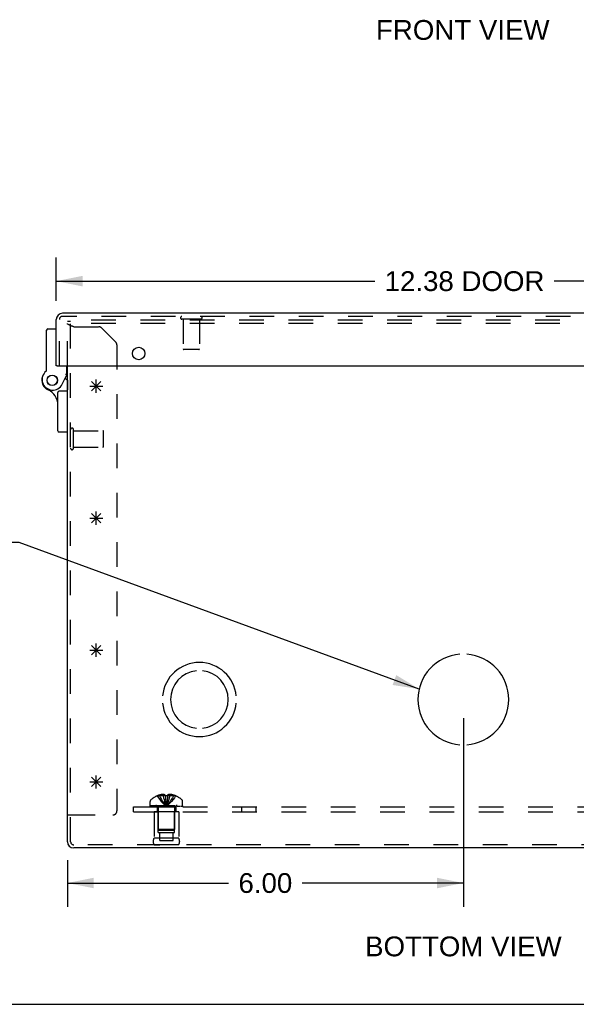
# Model space of a CAD drawing. Header units: inches. Extents: x 0 to 68, y 0 to 44.
# Tile 2 of 13: x 16.7 to 25.2, y 0 to 14.9. Entities that reach past the tile are written whole.
import ezdxf

# ---------------------------------------------------------------- set-up
doc = ezdxf.new("R2010")
doc.units = ezdxf.units.IN
doc.header["$LTSCALE"] = 3.74
doc.header["$MEASUREMENT"] = 0
doc.linetypes.add('HIDDEN', pattern=[0.2, 0.1, -0.1])
doc.layers.get('0').update_dxf_attribs({"linetype": 'CONTINUOUS'})
for name, color, linetype in [('DEFAULT_2', 8, 'HIDDEN'), ('DIMENSIONS', 7, 'CONTINUOUS'), ('DOOR_ASSEMBLY', 7, 'CONTINUOUS'), ('OPEN', 7, 'CONTINUOUS'), ('SPOTWELDS', 7, 'CONTINUOUS'), ('SUBPANEL', 7, 'CONTINUOUS')]:
    doc.layers.add(name, color=color, linetype=linetype)
doc.styles.get("Standard").update_dxf_attribs({"font": 'arial.ttf'})
doc.dimstyles.new('DIMSTYLE_1', dxfattribs={"dimtxt": 0.3, "dimasz": 0.4, "dimexe": 0.09, "dimexo": 0.07, "dimgap": 0.0375, "dimtad": 0, "dimtih": 1, "dimtoh": 1, "dimzin": 4, "dimdsep": 46, "dimtxsty": 'Standard', "dimblk": '_FILLED', "dimblk1": '_FILLED', "dimblk2": '_FILLED', "dimcen": 0.09, "dimadec": 3, "dimazin": 1, "dimtfac": 1, "dimtdec": 3, "dimtofl": 0, "dimtmove": 0, "dimatfit": 3, "dimldrblk": '_FILLED', "dimfxl": 0, "dimtolj": 1, "dimtzin": 4, "dimarcsym": 0})
doc.dimstyles.get("Standard").update_dxf_attribs({"dimtxt": 0.34, "dimasz": 0.4, "dimexe": 0.09, "dimexo": 0.07, "dimgap": 0.09, "dimtad": 0, "dimtih": 1, "dimtoh": 1, "dimdec": 3, "dimzin": 4, "dimdsep": 46, "dimtxsty": 'Standard', "dimblk": '_FILLED', "dimblk1": '_FILLED', "dimblk2": '_FILLED', "dimcen": 0.09, "dimadec": 3, "dimazin": 1, "dimtp": 0.001, "dimtm": 0.001, "dimtfac": 1, "dimtdec": 3, "dimtofl": 0, "dimtmove": 0, "dimatfit": 3, "dimldrblk": '_FILLED', "dimfxl": 0, "dimtolj": 1, "dimtzin": 4, "dimarcsym": 0})

# ---------------------------------------------------------------- blocks, each defined once
blk = doc.blocks.new('_FILLED')
at = {"color": 0, "linetype": 'ByBlock'}
blk.add_solid([(0, 0), (-1, 0.2), (-1, -0.2)], dxfattribs=at)
blk = doc.blocks.new('*D11')
at = {"layer": 'DIMENSIONS', "color": 2, "linetype": 'Continuous'}
for p, q in [((17.271, 10.664), (17.271, 11.325)), ((29.646, 10.664), (29.646, 11.325)), ((17.271, 10.965), (22.099, 10.965)), ((29.646, 10.965), (24.819, 10.965))]:
    blk.add_line(p, q, dxfattribs=at)
at = {"layer": 'DIMENSIONS', "color": 2, "linetype": 'Continuous', "xscale": 0.4, "yscale": 0.4, "zscale": 0.4, "rotation": 180}
blk.add_blockref('_FILLED', (17.271, 10.965), dxfattribs=at)
at = {"layer": 'DIMENSIONS', "color": 2, "linetype": 'Continuous', "xscale": 0.4, "yscale": 0.4, "zscale": 0.4}
blk.add_blockref('_FILLED', (29.646, 10.965), dxfattribs=at)
at = {"layer": 'DIMENSIONS', "color": 2, "linetype": 'Continuous', "insert": (23.459, 11.115), "char_height": 0.3, "width": 2.42007, "attachment_point": 2, "line_spacing_factor": 0.9}
blk.add_mtext('12.38 DOOR', dxfattribs=at)
blk = doc.blocks.new('*D17')
at = {"layer": 'DIMENSIONS', "color": 2, "linetype": 'Continuous'}
for p, q in [((23.441, 4.341), (23.441, 1.479)), ((17.441, 2.186), (17.441, 1.479)), ((17.441, 1.839), (19.883, 1.839)), ((23.441, 1.839), (20.999, 1.839))]:
    blk.add_line(p, q, dxfattribs=at)
at = {"layer": 'DIMENSIONS', "color": 2, "linetype": 'Continuous', "xscale": 0.4, "yscale": 0.4, "zscale": 0.4, "rotation": 180}
blk.add_blockref('_FILLED', (17.441, 1.839), dxfattribs=at)
at = {"layer": 'DIMENSIONS', "color": 2, "linetype": 'Continuous', "xscale": 0.4, "yscale": 0.4, "zscale": 0.4}
blk.add_blockref('_FILLED', (23.441, 1.839), dxfattribs=at)
at = {"layer": 'DIMENSIONS', "color": 2, "linetype": 'Continuous', "insert": (20.441, 1.989), "char_height": 0.3, "width": 0.81524, "attachment_point": 2, "line_spacing_factor": 0.9}
blk.add_mtext('6.00', dxfattribs=at)

msp = doc.modelspace()

# ---------------------------------------------------------------- linework, layer by layer
at = {"color": 3, "linetype": 'Continuous'}
for p, q in [((17.441, 2.466), (17.441, 9.68)), ((29.346, 2.371), (17.536, 2.371))]:
    msp.add_line(p, q, dxfattribs=at)
at = {"color": 40, "linetype": 'Continuous'}
for p, q in [((17.808, 9.301), (17.949, 9.442)), ((17.808, 9.442), (17.949, 9.301)), ((17.879, 9.271), (17.879, 9.471)), ((17.779, 9.371), (17.979, 9.371))]:
    msp.add_line(p, q, dxfattribs=at)
at = {"color": 7, "linetype": 'Continuous'}
for p, q in [((17.441, 2.871), (17.489, 2.871)), ((0, 0), (68, 0))]:
    msp.add_line(p, q, dxfattribs=at)
at = {"color": 3, "linetype": 'Continuous'}
msp.add_arc((17.536, 2.466), 0.0948, 180, 270, dxfattribs=at)
at = {"layer": 'DEFAULT_2', "color": 8, "linetype": 'HIDDEN'}
for p, q in [((17.441, 9.68), (17.441, 10.353)), ((17.489, 10.353), (17.441, 10.353)), ((17.489, 2.466), (17.489, 10.371)), ((29.393, 10.371), (17.489, 10.371)), ((29.393, 10.323), (17.489, 10.323)), ((17.479, 10.294), (17.477, 10.294)), ((17.492, 10.288), (17.489, 10.289)), ((17.508, 10.283), (17.504, 10.284)), ((17.512, 10.281), (17.508, 10.283)), ((17.516, 10.28), (17.512, 10.281)), ((17.521, 10.278), (17.516, 10.28)), ((17.527, 10.276), (17.521, 10.278)), ((17.536, 10.273), (17.527, 10.276)), ((17.536, 10.273), (17.916, 10.273)), ((18.174, 10.04), (17.959, 10.255)), ((18.191, 9.998), (18.191, 2.933)), ((17.532, 8.431), (17.532, 8.715)), ((17.532, 8.697), (17.979, 8.697)), ((17.989, 8.459), (17.989, 8.687)), ((17.532, 8.449), (17.979, 8.449)), ((18.801, 3.16), (18.801, 3.161)), ((18.802, 3.161), (18.801, 3.16)), ((18.923, 3.161), (18.802, 3.161)), ((18.837, 3.161), (18.837, 3.173)), ((18.891, 3.161), (18.891, 3.182)), ((18.923, 3.161), (18.923, 3.173)), ((18.923, 3.161), (18.923, 3.16)), ((18.935, 3.16), (18.941, 3.161)), ((18.959, 3.161), (18.957, 3.131)), ((18.959, 3.173), (18.959, 3.161)), ((18.959, 3.161), (18.959, 3.16)), ((19.08, 3.161), (18.959, 3.161)), ((18.991, 3.161), (18.991, 3.182)), ((19.046, 3.161), (19.046, 3.173)), ((19.081, 3.16), (19.08, 3.161)), ((19.082, 3.161), (19.081, 3.16)), ((18.695, 3.014), (18.695, 3.076)), ((18.695, 3.014), (19.187, 3.014)), ((18.695, 2.994), (18.695, 3.009)), ((18.695, 3.009), (19.187, 3.009)), ((18.695, 2.994), (19.187, 2.994)), ((18.703, 3.009), (18.703, 2.994)), ((18.721, 2.994), (18.721, 3.009)), ((18.742, 2.994), (18.742, 3.009)), ((18.748, 3.009), (18.748, 2.994)), ((18.754, 2.994), (18.754, 3.009)), ((18.773, 2.994), (18.773, 3.009)), ((18.783, 2.994), (18.783, 3.009)), ((18.801, 2.994), (18.801, 3.009)), ((18.824, 3.009), (18.824, 2.994)), ((18.835, 2.994), (18.835, 3.009)), ((18.87, 2.994), (18.87, 3.009)), ((18.874, 2.994), (18.874, 3.009)), ((18.938, 3.024), (18.941, 3)), ((18.938, 3.024), (18.941, 3)), ((18.957, 3.132), (18.954, 3.103)), ((19.008, 2.994), (19.008, 3.009)), ((19.012, 3.009), (19.012, 2.994)), ((19.047, 2.994), (19.047, 3.009)), ((19.058, 2.994), (19.058, 3.009)), ((19.081, 2.994), (19.081, 3.009)), ((19.099, 3.009), (19.099, 2.994)), ((19.109, 2.994), (19.109, 3.009)), ((19.129, 2.994), (19.129, 3.009)), ((19.134, 2.994), (19.134, 3.009)), ((19.14, 2.994), (19.14, 3.009)), ((19.161, 3.009), (19.161, 2.994)), ((19.179, 2.994), (19.179, 3.009)), ((19.187, 3.014), (19.187, 3.076)), ((19.187, 3.009), (19.187, 2.994)), ((17.489, 2.871), (18.129, 2.871)), ((18.753, 2.919), (18.753, 2.519)), ((19.129, 2.919), (18.753, 2.919)), ((18.816, 2.607), (18.816, 2.919)), ((18.817, 2.977), (18.817, 2.649)), ((19.065, 2.977), (19.065, 2.649)), ((19.066, 2.607), (19.066, 2.919)), ((19.129, 2.919), (19.129, 2.519)), ((18.816, 2.607), (19.066, 2.607)), ((18.827, 2.639), (18.817, 2.649)), ((19.065, 2.649), (18.817, 2.649)), ((18.827, 2.639), (19.055, 2.639)), ((18.84, 2.482), (18.84, 2.607)), ((19.043, 2.482), (19.043, 2.607)), ((19.055, 2.639), (19.065, 2.649)), ((29.346, 2.419), (17.536, 2.419)), ((19.129, 2.519), (18.753, 2.519)), ((19.129, 2.419), (18.753, 2.419)), ((18.753, 2.419), (18.841, 2.419)), ((18.84, 2.482), (19.043, 2.482)), ((19.129, 2.419), (19.041, 2.419))]:
    msp.add_line(p, q, dxfattribs=at)
for points in [[(17.442, 10.32), (17.441, 10.321), (17.441, 10.322), (17.441, 10.323), (17.441, 10.323)], [(17.477, 10.294), (17.475, 10.295), (17.474, 10.296), (17.472, 10.297), (17.47, 10.297), (17.469, 10.298), (17.467, 10.299), (17.466, 10.3), (17.464, 10.3), (17.463, 10.301), (17.462, 10.302), (17.46, 10.303), (17.459, 10.303), (17.458, 10.304), (17.456, 10.305), (17.455, 10.306), (17.454, 10.306), (17.453, 10.307), (17.452, 10.308), (17.451, 10.309), (17.45, 10.309), (17.449, 10.31), (17.448, 10.311), (17.448, 10.311), (17.447, 10.312), (17.446, 10.313), (17.445, 10.314), (17.445, 10.314), (17.444, 10.315), (17.444, 10.316), (17.443, 10.317), (17.443, 10.317), (17.442, 10.318), (17.442, 10.319), (17.442, 10.32), (17.442, 10.32)], [(17.484, 10.291), (17.482, 10.292), (17.481, 10.293), (17.479, 10.294)], [(17.49, 10.289), (17.488, 10.29), (17.486, 10.291), (17.484, 10.291)], [(17.504, 10.284), (17.5, 10.286), (17.498, 10.286), (17.496, 10.287), (17.494, 10.288), (17.492, 10.288)], [(18.801, 3.16), (18.821, 3.131), (18.842, 3.103), (18.864, 3.076), (18.888, 3.05), (18.914, 3.024), (18.941, 3)], [(18.891, 3.182), (18.886, 3.182), (18.881, 3.182), (18.876, 3.181), (18.871, 3.18), (18.865, 3.179), (18.86, 3.179), (18.854, 3.177), (18.849, 3.176), (18.843, 3.175), (18.837, 3.173)], [(18.837, 3.161), (18.851, 3.132), (18.867, 3.103), (18.884, 3.076), (18.902, 3.05), (18.921, 3.024), (18.941, 3)], [(18.923, 3.173), (18.919, 3.175), (18.915, 3.177), (18.911, 3.178), (18.907, 3.179), (18.903, 3.18), (18.899, 3.181), (18.895, 3.182), (18.891, 3.182)], [(18.891, 3.161), (18.898, 3.132), (18.906, 3.103), (18.914, 3.076), (18.922, 3.05), (18.932, 3.024), (18.941, 3)], [(18.923, 3.161), (18.926, 3.132), (18.928, 3.103), (18.931, 3.076), (18.934, 3.05), (18.938, 3.024)], [(18.923, 3.16), (18.926, 3.131), (18.928, 3.103), (18.931, 3.076), (18.934, 3.05)], [(18.935, 3.16), (18.929, 3.16), (18.923, 3.16)], [(18.991, 3.161), (18.984, 3.132), (18.976, 3.103), (18.968, 3.076), (18.96, 3.05), (18.951, 3.024), (18.941, 3)], [(18.959, 3.16), (18.953, 3.16), (18.947, 3.16), (18.941, 3.161)], [(19.046, 3.161), (19.031, 3.132), (19.015, 3.103), (18.998, 3.076), (18.98, 3.05), (18.961, 3.024), (18.941, 3)], [(19.081, 3.16), (19.062, 3.131), (19.041, 3.103), (19.018, 3.076), (18.994, 3.05), (18.968, 3.024), (18.941, 3)], [(18.991, 3.182), (18.987, 3.182), (18.983, 3.181), (18.979, 3.18), (18.975, 3.179), (18.971, 3.178), (18.967, 3.177), (18.963, 3.175), (18.959, 3.173)], [(19.046, 3.173), (19.039, 3.175), (19.034, 3.176), (19.028, 3.177), (19.022, 3.179), (19.017, 3.179), (19.011, 3.18), (19.006, 3.181), (19.001, 3.182), (18.996, 3.182), (18.991, 3.182)], [(18.954, 3.103), (18.951, 3.076), (18.948, 3.05), (18.945, 3.024), (18.941, 3)], [(18.951, 3.076), (18.948, 3.05), (18.945, 3.024), (18.941, 3)]]:
    msp.add_lwpolyline(points, dxfattribs=at)
for centre, radius, start, end in [((17.916, 10.213), 0.06, 45, 90), ((18.131, 9.998), 0.06, 0, 45), ((17.511, 8.715), 0.0215, 360, 180), ((17.979, 8.687), 0.01, 360, 90), ((17.511, 8.431), 0.0215, 180, 0), ((17.979, 8.459), 0.01, 270, 0), ((18.941, 2.832), 0.357, 113.1727, 130.9334), ((18.941, 2.832), 0.357, 107.0407, 113.0017), ((18.941, 2.832), 0.357, 66.9983, 72.9593), ((18.941, 2.832), 0.357, 49.0666, 66.8273), ((18.73, 3.076), 0.035, 130.9334, 180), ((18.78, 2.977), 0.0372, 59.9503, 90), ((18.78, 2.977), 0.0372, 0, 27.5399), ((19.102, 2.977), 0.0372, 152.4601, 180), ((19.102, 2.977), 0.0372, 90, 120.0497), ((19.152, 3.076), 0.035, 0, 49.0666), ((18.129, 2.933), 0.062, 270, 360), ((17.536, 2.466), 0.0468, 180, 270), ((18.84, 2.469), 0.1, 150.0508, 209.9492), ((19.042, 2.469), 0.1, 330.0508, 29.9492)]:
    msp.add_arc(centre, radius, start, end, dxfattribs=at)
at = {"layer": 'DOOR_ASSEMBLY', "color": 3, "linetype": 'Continuous'}
for p, q in [((29.551, 10.478), (17.366, 10.478)), ((17.271, 9.68), (17.271, 10.384)), ((17.286, 9.68), (29.631, 9.68))]:
    msp.add_line(p, q, dxfattribs=at)
at = {"layer": 'DOOR_ASSEMBLY', "color": 8, "linetype": 'HIDDEN'}
for p, q in [((17.319, 9.68), (17.319, 10.384)), ((29.551, 10.43), (17.366, 10.43)), ((19.461, 10.387), (19.177, 10.387)), ((19.195, 10.387), (19.195, 9.94)), ((19.443, 10.387), (19.443, 9.94)), ((19.433, 9.93), (19.205, 9.93)), ((17.441, 9.461), (17.441, 9.318))]:
    msp.add_line(p, q, dxfattribs=at)
at = {"layer": 'DOOR_ASSEMBLY', "color": 7, "linetype": 'Continuous'}
for p, q in [((17.126, 9.614), (17.126, 10.224)), ((17.146, 10.244), (17.271, 10.244)), ((17.286, 9.68), (17.271, 9.68)), ((17.431, 9.544), (17.431, 9.68)), ((17.361, 9.402), (17.431, 9.544)), ((17.406, 9.494), (17.441, 9.461)), ((17.441, 9.516), (17.417, 9.516)), ((17.296, 8.697), (17.296, 9.278)), ((17.441, 9.298), (17.316, 9.298)), ((17.441, 8.677), (17.316, 8.677))]:
    msp.add_line(p, q, dxfattribs=at)
for points in [[(17.417, 9.548), (17.414, 9.548), (17.411, 9.549)], [(17.431, 9.544), (17.431, 9.544), (17.417, 9.548)]]:
    msp.add_lwpolyline(points, dxfattribs=at)
at = {"layer": 'DOOR_ASSEMBLY', "color": 3, "linetype": 'Continuous'}
msp.add_circle((18.521, 9.868), 0.0938, dxfattribs=at)
at = {"layer": 'DOOR_ASSEMBLY', "color": 7, "linetype": 'Continuous'}
for radius in [0.079, 0.078]:
    msp.add_circle((17.211, 9.461), radius, dxfattribs=at)
at = {"layer": 'DOOR_ASSEMBLY', "color": 3, "linetype": 'Continuous'}
msp.add_arc((17.366, 10.384), 0.0948, 90, 180, dxfattribs=at)
at = {"layer": 'DOOR_ASSEMBLY', "color": 8, "linetype": 'HIDDEN'}
for centre, radius, start, end in [((17.366, 10.384), 0.0468, 90, 180), ((19.177, 10.409), 0.0215, 90, 270), ((19.461, 10.409), 0.0215, 270, 90), ((19.205, 9.94), 0.01, 180, 270), ((19.433, 9.94), 0.01, 270, 360)]:
    msp.add_arc(centre, radius, start, end, dxfattribs=at)
at = {"layer": 'DOOR_ASSEMBLY', "color": 7, "linetype": 'Continuous'}
for centre, radius, start, end in [((17.146, 10.224), 0.02, 90, 180), ((17.218, 9.473), 0.16, 128.2106, 333.852), ((17.106, 9.614), 0.02, 308.2106, 360), ((17.211, 9.461), 0.158, 158.6873, 246.1735), ((17.046, 9.088), 0.25, 0, 66.1735), ((17.316, 9.278), 0.02, 90, 180), ((17.316, 8.697), 0.02, 180, 270)]:
    msp.add_arc(centre, radius, start, end, dxfattribs=at)
at = {"layer": 'OPEN', "color": 40, "linetype": 'Continuous'}
for centre, radius, start, end in [((23.441, 4.621), 0.688, 94.5886, 265.4114), ((23.441, 4.621), 0.688, 274.5886, 85.4114), ((19.441, 4.621), 0.562, 5.6112, 174.3888), ((19.441, 4.621), 0.438, 95.9037, 264.0963), ((19.441, 4.621), 0.438, 275.9037, 84.0963), ((19.441, 4.621), 0.562, 185.6112, 354.3888)]:
    msp.add_arc(centre, radius, start, end, dxfattribs=at)
at = {"layer": 'SPOTWELDS', "color": 40, "linetype": 'Continuous'}
for p, q in [((17.879, 7.271), (17.879, 7.471)), ((17.779, 7.371), (17.979, 7.371)), ((17.808, 7.301), (17.949, 7.442)), ((17.808, 7.442), (17.949, 7.301)), ((17.808, 5.442), (17.949, 5.301)), ((17.808, 5.301), (17.949, 5.442)), ((17.879, 5.271), (17.879, 5.471)), ((17.779, 5.371), (17.979, 5.371)), ((17.808, 3.442), (17.949, 3.301)), ((17.808, 3.301), (17.949, 3.442)), ((17.879, 3.271), (17.879, 3.471)), ((17.779, 3.371), (17.979, 3.371))]:
    msp.add_line(p, q, dxfattribs=at)
at = {"layer": 'SUBPANEL', "color": 8, "linetype": 'HIDDEN'}
for p, q in [((18.441, 2.919), (18.441, 2.994)), ((18.441, 2.994), (28.441, 2.994)), ((18.801, 2.994), (18.801, 2.919)), ((19.082, 2.994), (19.082, 2.919)), ((20.082, 2.919), (20.082, 2.994)), ((20.3, 2.919), (20.3, 2.994)), ((18.441, 2.919), (28.441, 2.919))]:
    msp.add_line(p, q, dxfattribs=at)

# ---------------------------------------------------------------- texts
at = {"layer": 'DIMENSIONS', "color": 2, "linetype": 'Continuous', "char_height": 0.3, "attachment_point": 2, "line_spacing_factor": 0.9}
for s, insert, width in [('FRONT VIEW', (23.432, 14.924), 2.62528), ('BOTTOM VIEW', (23.442, 1.028), 2.97323)]:
    msp.add_mtext(s, dxfattribs=dict(at, insert=insert, width=width))

# ---------------------------------------------------------------- dimensions: what is measured, and where the dimension line sits
at = {"layer": 'DIMENSIONS', "color": 2, "linetype": 'Continuous'}
dim = msp.add_linear_dim(base=(29.646109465, 10.964616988), p1=(17.271109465, 11.394616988), p2=(29.646109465, 11.394616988), text='<> DOOR', dimstyle='DIMSTYLE_1', dxfattribs=at)
dim.commit()
dim.dimension.update_dxf_attribs({"geometry": '*D11', "text_midpoint": (23.458609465, 10.964616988), "dimtype": 160})
dim = msp.add_linear_dim(base=(23.441, 1.839), p1=(17.441, 1.409), p2=(23.441, 4.411), dimstyle='DIMSTYLE_1', dxfattribs=at)
dim.commit()
dim.dimension.update_dxf_attribs({"geometry": '*D17', "text_midpoint": (20.439, 1.837), "dimtype": 160})

# ---------------------------------------------------------------- leaders
at = {"layer": 'DIMENSIONS', "color": 2, "linetype": 'Continuous', "annotation_type": 0, "has_hookline": 1, "hookline_direction": 1}
for points, text_width in [([(22.772, 4.779), (16.708, 7.004), (16.409, 7.004)], 6.35), ([(27.911, 4.931), (30.347, 6.537), (30.71, 6.537)], 8.67)]:
    msp.add_leader(points, dimstyle='Standard', override={"dimtad": 0}, dxfattribs=dict(at, text_width=text_width))

doc.saveas('drawing.dxf')
